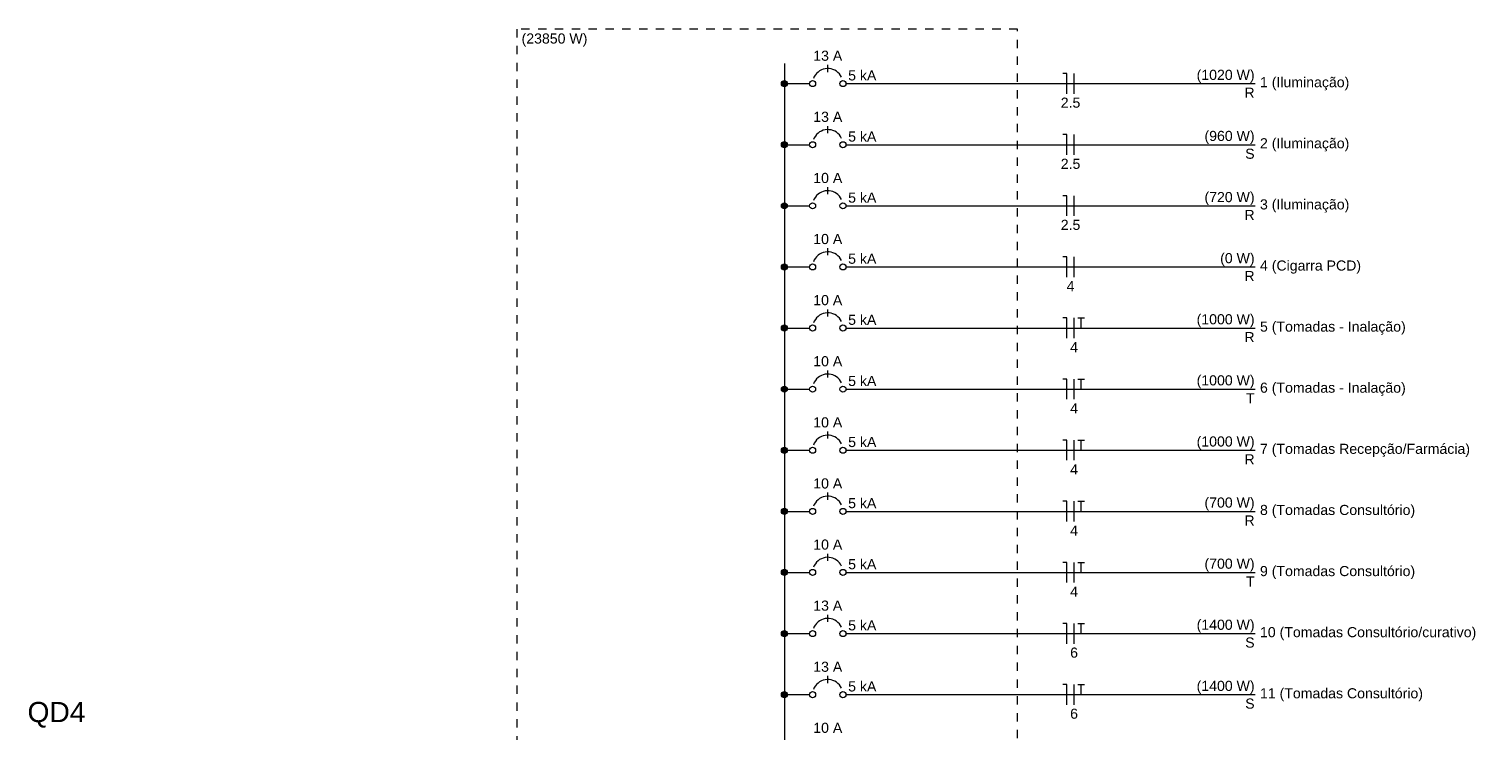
# Model space of a CAD drawing. Header units: millimetres. Extents: x -8 to 220, y -114 to 51.
# Tile 79 of 82: x 161 to 182, y 0 to 11. Entities that reach past the tile are written whole.
import ezdxf

# ---------------------------------------------------------------- set-up
doc = ezdxf.new("R2010")
doc.units = ezdxf.units.MM
doc.header["$MEASUREMENT"] = 0
doc.linetypes.add('JIS_02_1.2', pattern=[0.25, 0.125, -0.125])
for name, color, linetype, lineweight in [('DI-Barramento', 6, 'Continuous', 5), ('DI-Disjuntor', 1, 'Continuous', 5), ('DI-Fios', 3, 'Continuous', 5), ('DI-Linhas do diagrama', 9, 'Continuous', 5), ('DI-Pontilhado', 7, 'JIS_02_1.2', 5), ('DI-Textos do diagrama', 7, 'Continuous', 5), ('DI-Títulos', 3, 'Continuous', 5)]:
    doc.layers.add(name, color=color, linetype=linetype, lineweight=lineweight)
doc.styles.add('Arial', font='arial.ttf')

msp = doc.modelspace()

# ---------------------------------------------------------------- hatches: boundary and pattern name
at = {"layer": 'DI-Barramento', "linetype": 'Continuous'}
msp.add_hatch(color=256, dxfattribs=at).paths.add_polyline_path([(172.003, 10.003), (172.003, 10.007), (172.002, 10.011), (172.001, 10.014), (172, 10.018), (171.999, 10.022), (171.997, 10.025), (171.995, 10.029), (171.992, 10.032), (171.99, 10.035), (171.987, 10.037), (171.984, 10.04), (171.981, 10.042), (171.977, 10.044), (171.973, 10.045), (171.97, 10.046), (171.966, 10.047), (171.962, 10.048), (171.958, 10.048), (171.954, 10.048), (171.95, 10.047), (171.946, 10.046), (171.943, 10.045), (171.939, 10.044), (171.936, 10.042), (171.932, 10.04), (171.929, 10.037), (171.926, 10.035), (171.924, 10.032), (171.921, 10.029), (171.919, 10.025), (171.917, 10.022), (171.916, 10.018), (171.915, 10.014), (171.914, 10.011), (171.913, 10.007), (171.913, 10.003), (171.913, 9.999), (171.914, 9.995), (171.915, 9.991), (171.916, 9.987), (171.917, 9.984), (171.919, 9.98), (171.921, 9.977), (171.924, 9.974), (171.926, 9.971), (171.929, 9.968), (171.932, 9.966), (171.936, 9.964), (171.939, 9.962), (171.943, 9.961), (171.946, 9.959), (171.95, 9.959), (171.954, 9.958), (171.958, 9.958), (171.962, 9.958), (171.966, 9.959), (171.97, 9.959), (171.973, 9.961), (171.977, 9.962), (171.981, 9.964), (171.984, 9.966), (171.987, 9.968), (171.99, 9.971), (171.992, 9.974), (171.995, 9.977), (171.997, 9.98), (171.999, 9.984), (172, 9.987), (172.001, 9.991), (172.002, 9.995), (172.003, 9.999)])
at = {"layer": 'DI-Textos do diagrama', "linetype": 'Continuous'}
for points in [[(172.003, 9.095), (172.003, 9.099), (172.002, 9.103), (172.001, 9.107), (172, 9.111), (171.999, 9.114), (171.997, 9.118), (171.995, 9.121), (171.992, 9.124), (171.99, 9.127), (171.987, 9.13), (171.984, 9.132), (171.981, 9.134), (171.977, 9.136), (171.973, 9.138), (171.97, 9.139), (171.966, 9.14), (171.962, 9.14), (171.958, 9.14), (171.954, 9.14), (171.95, 9.14), (171.946, 9.139), (171.943, 9.138), (171.939, 9.136), (171.936, 9.134), (171.932, 9.132), (171.929, 9.13), (171.926, 9.127), (171.924, 9.124), (171.921, 9.121), (171.919, 9.118), (171.917, 9.114), (171.916, 9.111), (171.915, 9.107), (171.914, 9.103), (171.913, 9.099), (171.913, 9.095), (171.913, 9.091), (171.914, 9.088), (171.915, 9.084), (171.916, 9.08), (171.917, 9.076), (171.919, 9.073), (171.921, 9.07), (171.924, 9.066), (171.926, 9.064), (171.929, 9.061), (171.932, 9.058), (171.936, 9.056), (171.939, 9.055), (171.943, 9.053), (171.946, 9.052), (171.95, 9.051), (171.954, 9.05), (171.958, 9.05), (171.962, 9.05), (171.966, 9.051), (171.97, 9.052), (171.973, 9.053), (171.977, 9.055), (171.981, 9.056), (171.984, 9.058), (171.987, 9.061), (171.99, 9.064), (171.992, 9.066), (171.995, 9.07), (171.997, 9.073), (171.999, 9.076), (172, 9.08), (172.001, 9.084), (172.002, 9.088), (172.003, 9.091)], [(172.003, 8.188), (172.003, 8.192), (172.002, 8.196), (172.001, 8.199), (172, 8.203), (171.999, 8.207), (171.997, 8.21), (171.995, 8.214), (171.992, 8.217), (171.99, 8.22), (171.987, 8.222), (171.984, 8.225), (171.981, 8.227), (171.977, 8.229), (171.973, 8.23), (171.97, 8.231), (171.966, 8.232), (171.962, 8.233), (171.958, 8.233), (171.954, 8.233), (171.95, 8.232), (171.946, 8.231), (171.943, 8.23), (171.939, 8.229), (171.936, 8.227), (171.932, 8.225), (171.929, 8.222), (171.926, 8.22), (171.924, 8.217), (171.921, 8.214), (171.919, 8.21), (171.917, 8.207), (171.916, 8.203), (171.915, 8.199), (171.914, 8.196), (171.913, 8.192), (171.913, 8.188), (171.913, 8.184), (171.914, 8.18), (171.915, 8.176), (171.916, 8.172), (171.917, 8.169), (171.919, 8.165), (171.921, 8.162), (171.924, 8.159), (171.926, 8.156), (171.929, 8.153), (171.932, 8.151), (171.936, 8.149), (171.939, 8.147), (171.943, 8.146), (171.946, 8.144), (171.95, 8.144), (171.954, 8.143), (171.958, 8.143), (171.962, 8.143), (171.966, 8.144), (171.97, 8.144), (171.973, 8.146), (171.977, 8.147), (171.981, 8.149), (171.984, 8.151), (171.987, 8.153), (171.99, 8.156), (171.992, 8.159), (171.995, 8.162), (171.997, 8.165), (171.999, 8.169), (172, 8.172), (172.001, 8.176), (172.002, 8.18), (172.003, 8.184)], [(172.003, 7.28), (172.003, 7.284), (172.002, 7.288), (172.001, 7.292), (172, 7.296), (171.999, 7.299), (171.997, 7.303), (171.995, 7.306), (171.992, 7.309), (171.99, 7.312), (171.987, 7.315), (171.984, 7.317), (171.981, 7.319), (171.977, 7.321), (171.973, 7.323), (171.97, 7.324), (171.966, 7.325), (171.962, 7.325), (171.958, 7.325), (171.954, 7.325), (171.95, 7.325), (171.946, 7.324), (171.943, 7.323), (171.939, 7.321), (171.936, 7.319), (171.932, 7.317), (171.929, 7.315), (171.926, 7.312), (171.924, 7.309), (171.921, 7.306), (171.919, 7.303), (171.917, 7.299), (171.916, 7.296), (171.915, 7.292), (171.914, 7.288), (171.913, 7.284), (171.913, 7.28), (171.913, 7.276), (171.914, 7.273), (171.915, 7.269), (171.916, 7.265), (171.917, 7.261), (171.919, 7.258), (171.921, 7.255), (171.924, 7.251), (171.926, 7.249), (171.929, 7.246), (171.932, 7.243), (171.936, 7.241), (171.939, 7.24), (171.943, 7.238), (171.946, 7.237), (171.95, 7.236), (171.954, 7.235), (171.958, 7.235), (171.962, 7.235), (171.966, 7.236), (171.97, 7.237), (171.973, 7.238), (171.977, 7.24), (171.981, 7.241), (171.984, 7.243), (171.987, 7.246), (171.99, 7.249), (171.992, 7.251), (171.995, 7.255), (171.997, 7.258), (171.999, 7.261), (172, 7.265), (172.001, 7.269), (172.002, 7.273), (172.003, 7.276)], [(172.003, 6.373), (172.003, 6.377), (172.002, 6.381), (172.001, 6.384), (172, 6.388), (171.999, 6.392), (171.997, 6.395), (171.995, 6.399), (171.992, 6.402), (171.99, 6.405), (171.987, 6.407), (171.984, 6.41), (171.981, 6.412), (171.977, 6.414), (171.973, 6.415), (171.97, 6.416), (171.966, 6.417), (171.962, 6.418), (171.958, 6.418), (171.954, 6.418), (171.95, 6.417), (171.946, 6.416), (171.943, 6.415), (171.939, 6.414), (171.936, 6.412), (171.932, 6.41), (171.929, 6.407), (171.926, 6.405), (171.924, 6.402), (171.921, 6.399), (171.919, 6.395), (171.917, 6.392), (171.916, 6.388), (171.915, 6.384), (171.914, 6.381), (171.913, 6.377), (171.913, 6.373), (171.913, 6.369), (171.914, 6.365), (171.915, 6.361), (171.916, 6.357), (171.917, 6.354), (171.919, 6.35), (171.921, 6.347), (171.924, 6.344), (171.926, 6.341), (171.929, 6.338), (171.932, 6.336), (171.936, 6.334), (171.939, 6.332), (171.943, 6.331), (171.946, 6.329), (171.95, 6.329), (171.954, 6.328), (171.958, 6.328), (171.962, 6.328), (171.966, 6.329), (171.97, 6.329), (171.973, 6.331), (171.977, 6.332), (171.981, 6.334), (171.984, 6.336), (171.987, 6.338), (171.99, 6.341), (171.992, 6.344), (171.995, 6.347), (171.997, 6.35), (171.999, 6.354), (172, 6.357), (172.001, 6.361), (172.002, 6.365), (172.003, 6.369)], [(172.003, 5.465), (172.003, 5.469), (172.002, 5.473), (172.001, 5.477), (172, 5.481), (171.999, 5.484), (171.997, 5.488), (171.995, 5.491), (171.992, 5.494), (171.99, 5.497), (171.987, 5.5), (171.984, 5.502), (171.981, 5.504), (171.977, 5.506), (171.973, 5.508), (171.97, 5.509), (171.966, 5.51), (171.962, 5.51), (171.958, 5.51), (171.954, 5.51), (171.95, 5.51), (171.946, 5.509), (171.943, 5.508), (171.939, 5.506), (171.936, 5.504), (171.932, 5.502), (171.929, 5.5), (171.926, 5.497), (171.924, 5.494), (171.921, 5.491), (171.919, 5.488), (171.917, 5.484), (171.916, 5.481), (171.915, 5.477), (171.914, 5.473), (171.913, 5.469), (171.913, 5.465), (171.913, 5.461), (171.914, 5.458), (171.915, 5.454), (171.916, 5.45), (171.917, 5.446), (171.919, 5.443), (171.921, 5.44), (171.924, 5.436), (171.926, 5.434), (171.929, 5.431), (171.932, 5.428), (171.936, 5.426), (171.939, 5.425), (171.943, 5.423), (171.946, 5.422), (171.95, 5.421), (171.954, 5.42), (171.958, 5.42), (171.962, 5.42), (171.966, 5.421), (171.97, 5.422), (171.973, 5.423), (171.977, 5.425), (171.981, 5.426), (171.984, 5.428), (171.987, 5.431), (171.99, 5.434), (171.992, 5.436), (171.995, 5.44), (171.997, 5.443), (171.999, 5.446), (172, 5.45), (172.001, 5.454), (172.002, 5.458), (172.003, 5.461)], [(172.003, 4.558), (172.003, 4.562), (172.002, 4.566), (172.001, 4.569), (172, 4.573), (171.999, 4.577), (171.997, 4.58), (171.995, 4.584), (171.992, 4.587), (171.99, 4.59), (171.987, 4.592), (171.984, 4.595), (171.981, 4.597), (171.977, 4.599), (171.973, 4.6), (171.97, 4.601), (171.966, 4.602), (171.962, 4.603), (171.958, 4.603), (171.954, 4.603), (171.95, 4.602), (171.946, 4.601), (171.943, 4.6), (171.939, 4.599), (171.936, 4.597), (171.932, 4.595), (171.929, 4.592), (171.926, 4.59), (171.924, 4.587), (171.921, 4.584), (171.919, 4.58), (171.917, 4.577), (171.916, 4.573), (171.915, 4.569), (171.914, 4.566), (171.913, 4.562), (171.913, 4.558), (171.913, 4.554), (171.914, 4.55), (171.915, 4.546), (171.916, 4.542), (171.917, 4.539), (171.919, 4.535), (171.921, 4.532), (171.924, 4.529), (171.926, 4.526), (171.929, 4.523), (171.932, 4.521), (171.936, 4.519), (171.939, 4.517), (171.943, 4.516), (171.946, 4.514), (171.95, 4.514), (171.954, 4.513), (171.958, 4.513), (171.962, 4.513), (171.966, 4.514), (171.97, 4.514), (171.973, 4.516), (171.977, 4.517), (171.981, 4.519), (171.984, 4.521), (171.987, 4.523), (171.99, 4.526), (171.992, 4.529), (171.995, 4.532), (171.997, 4.535), (171.999, 4.539), (172, 4.542), (172.001, 4.546), (172.002, 4.55), (172.003, 4.554)], [(172.003, 3.65), (172.003, 3.654), (172.002, 3.658), (172.001, 3.662), (172, 3.666), (171.999, 3.669), (171.997, 3.673), (171.995, 3.676), (171.992, 3.679), (171.99, 3.682), (171.987, 3.685), (171.984, 3.687), (171.981, 3.689), (171.977, 3.691), (171.973, 3.693), (171.97, 3.694), (171.966, 3.695), (171.962, 3.695), (171.958, 3.695), (171.954, 3.695), (171.95, 3.695), (171.946, 3.694), (171.943, 3.693), (171.939, 3.691), (171.936, 3.689), (171.932, 3.687), (171.929, 3.685), (171.926, 3.682), (171.924, 3.679), (171.921, 3.676), (171.919, 3.673), (171.917, 3.669), (171.916, 3.666), (171.915, 3.662), (171.914, 3.658), (171.913, 3.654), (171.913, 3.65), (171.913, 3.646), (171.914, 3.643), (171.915, 3.639), (171.916, 3.635), (171.917, 3.631), (171.919, 3.628), (171.921, 3.625), (171.924, 3.621), (171.926, 3.619), (171.929, 3.616), (171.932, 3.613), (171.936, 3.611), (171.939, 3.61), (171.943, 3.608), (171.946, 3.607), (171.95, 3.606), (171.954, 3.605), (171.958, 3.605), (171.962, 3.605), (171.966, 3.606), (171.97, 3.607), (171.973, 3.608), (171.977, 3.61), (171.981, 3.611), (171.984, 3.613), (171.987, 3.616), (171.99, 3.619), (171.992, 3.621), (171.995, 3.625), (171.997, 3.628), (171.999, 3.631), (172, 3.635), (172.001, 3.639), (172.002, 3.643), (172.003, 3.646)], [(172.003, 2.743), (172.003, 2.747), (172.002, 2.751), (172.001, 2.754), (172, 2.758), (171.999, 2.762), (171.997, 2.765), (171.995, 2.769), (171.992, 2.772), (171.99, 2.775), (171.987, 2.777), (171.984, 2.78), (171.981, 2.782), (171.977, 2.784), (171.973, 2.785), (171.97, 2.786), (171.966, 2.787), (171.962, 2.788), (171.958, 2.788), (171.954, 2.788), (171.95, 2.787), (171.946, 2.786), (171.943, 2.785), (171.939, 2.784), (171.936, 2.782), (171.932, 2.78), (171.929, 2.777), (171.926, 2.775), (171.924, 2.772), (171.921, 2.769), (171.919, 2.765), (171.917, 2.762), (171.916, 2.758), (171.915, 2.754), (171.914, 2.751), (171.913, 2.747), (171.913, 2.743), (171.913, 2.739), (171.914, 2.735), (171.915, 2.731), (171.916, 2.727), (171.917, 2.724), (171.919, 2.72), (171.921, 2.717), (171.924, 2.714), (171.926, 2.711), (171.929, 2.708), (171.932, 2.706), (171.936, 2.704), (171.939, 2.702), (171.943, 2.701), (171.946, 2.699), (171.95, 2.699), (171.954, 2.698), (171.958, 2.698), (171.962, 2.698), (171.966, 2.699), (171.97, 2.699), (171.973, 2.701), (171.977, 2.702), (171.981, 2.704), (171.984, 2.706), (171.987, 2.708), (171.99, 2.711), (171.992, 2.714), (171.995, 2.717), (171.997, 2.72), (171.999, 2.724), (172, 2.727), (172.001, 2.731), (172.002, 2.735), (172.003, 2.739)], [(172.003, 1.835), (172.003, 1.839), (172.002, 1.843), (172.001, 1.847), (172, 1.851), (171.999, 1.854), (171.997, 1.858), (171.995, 1.861), (171.992, 1.864), (171.99, 1.867), (171.987, 1.87), (171.984, 1.872), (171.981, 1.874), (171.977, 1.876), (171.973, 1.878), (171.97, 1.879), (171.966, 1.88), (171.962, 1.88), (171.958, 1.88), (171.954, 1.88), (171.95, 1.88), (171.946, 1.879), (171.943, 1.878), (171.939, 1.876), (171.936, 1.874), (171.932, 1.872), (171.929, 1.87), (171.926, 1.867), (171.924, 1.864), (171.921, 1.861), (171.919, 1.858), (171.917, 1.854), (171.916, 1.851), (171.915, 1.847), (171.914, 1.843), (171.913, 1.839), (171.913, 1.835), (171.913, 1.831), (171.914, 1.828), (171.915, 1.824), (171.916, 1.82), (171.917, 1.816), (171.919, 1.813), (171.921, 1.81), (171.924, 1.806), (171.926, 1.804), (171.929, 1.801), (171.932, 1.798), (171.936, 1.796), (171.939, 1.795), (171.943, 1.793), (171.946, 1.792), (171.95, 1.791), (171.954, 1.79), (171.958, 1.79), (171.962, 1.79), (171.966, 1.791), (171.97, 1.792), (171.973, 1.793), (171.977, 1.795), (171.981, 1.796), (171.984, 1.798), (171.987, 1.801), (171.99, 1.804), (171.992, 1.806), (171.995, 1.81), (171.997, 1.813), (171.999, 1.816), (172, 1.82), (172.001, 1.824), (172.002, 1.828), (172.003, 1.831)], [(172.003, 0.928), (172.003, 0.932), (172.002, 0.936), (172.001, 0.939), (172, 0.943), (171.999, 0.947), (171.997, 0.95), (171.995, 0.954), (171.992, 0.957), (171.99, 0.96), (171.987, 0.962), (171.984, 0.965), (171.981, 0.967), (171.977, 0.969), (171.973, 0.97), (171.97, 0.971), (171.966, 0.972), (171.962, 0.973), (171.958, 0.973), (171.954, 0.973), (171.95, 0.972), (171.946, 0.971), (171.943, 0.97), (171.939, 0.969), (171.936, 0.967), (171.932, 0.965), (171.929, 0.962), (171.926, 0.96), (171.924, 0.957), (171.921, 0.954), (171.919, 0.95), (171.917, 0.947), (171.916, 0.943), (171.915, 0.939), (171.914, 0.936), (171.913, 0.932), (171.913, 0.928), (171.913, 0.924), (171.914, 0.92), (171.915, 0.916), (171.916, 0.912), (171.917, 0.909), (171.919, 0.905), (171.921, 0.902), (171.924, 0.899), (171.926, 0.896), (171.929, 0.893), (171.932, 0.891), (171.936, 0.889), (171.939, 0.887), (171.943, 0.886), (171.946, 0.884), (171.95, 0.884), (171.954, 0.883), (171.958, 0.883), (171.962, 0.883), (171.966, 0.884), (171.97, 0.884), (171.973, 0.886), (171.977, 0.887), (171.981, 0.889), (171.984, 0.891), (171.987, 0.893), (171.99, 0.896), (171.992, 0.899), (171.995, 0.902), (171.997, 0.905), (171.999, 0.909), (172, 0.912), (172.001, 0.916), (172.002, 0.92), (172.003, 0.924)]]:
    msp.add_hatch(color=256, dxfattribs=at).paths.add_polyline_path(points)

# ---------------------------------------------------------------- linework, layer by layer
at = {"layer": 'DI-Barramento'}
msp.add_line((171.958, 10.303), (171.958, -11.17), dxfattribs=at)
msp.add_circle((171.958, 10.003), 0.045, dxfattribs=at)
at = {"layer": 'DI-Disjuntor'}
for p, q in [((172.603, 10.175), (172.603, 10.28)), ((172.603, 9.268), (172.603, 9.373)), ((172.603, 8.36), (172.603, 8.465)), ((172.603, 7.453), (172.603, 7.558)), ((172.603, 6.545), (172.603, 6.65)), ((172.603, 5.638), (172.603, 5.743)), ((172.603, 4.73), (172.603, 4.835)), ((172.603, 3.823), (172.603, 3.928)), ((172.603, 2.915), (172.603, 3.02)), ((172.603, 2.008), (172.603, 2.113)), ((172.603, 1.1), (172.603, 1.205))]:
    msp.add_line(p, q, dxfattribs=at)
for points in [[(172.807, 10.098), (172.793, 10.124), (172.775, 10.147), (172.755, 10.169), (172.732, 10.187), (172.707, 10.202), (172.68, 10.214), (172.652, 10.222), (172.623, 10.227), (172.593, 10.228), (172.564, 10.224), (172.535, 10.217), (172.508, 10.207), (172.482, 10.193), (172.458, 10.175), (172.437, 10.155), (172.419, 10.132), (172.403, 10.107), (172.392, 10.08)], [(172.807, 9.19), (172.793, 9.216), (172.775, 9.24), (172.755, 9.261), (172.732, 9.28), (172.707, 9.295), (172.68, 9.307), (172.652, 9.315), (172.623, 9.319), (172.593, 9.32), (172.564, 9.317), (172.535, 9.31), (172.508, 9.299), (172.482, 9.285), (172.458, 9.268), (172.437, 9.247), (172.419, 9.224), (172.403, 9.199), (172.392, 9.172)], [(172.807, 8.283), (172.793, 8.309), (172.775, 8.332), (172.755, 8.354), (172.732, 8.372), (172.707, 8.387), (172.68, 8.399), (172.652, 8.407), (172.623, 8.412), (172.593, 8.413), (172.564, 8.409), (172.535, 8.402), (172.508, 8.392), (172.482, 8.378), (172.458, 8.36), (172.437, 8.34), (172.419, 8.317), (172.403, 8.292), (172.392, 8.265)], [(172.807, 7.375), (172.793, 7.401), (172.775, 7.425), (172.755, 7.446), (172.732, 7.465), (172.707, 7.48), (172.68, 7.492), (172.652, 7.5), (172.623, 7.504), (172.593, 7.505), (172.564, 7.502), (172.535, 7.495), (172.508, 7.484), (172.482, 7.47), (172.458, 7.453), (172.437, 7.432), (172.419, 7.409), (172.403, 7.384), (172.392, 7.357)], [(172.807, 6.468), (172.793, 6.494), (172.775, 6.517), (172.755, 6.539), (172.732, 6.557), (172.707, 6.572), (172.68, 6.584), (172.652, 6.592), (172.623, 6.597), (172.593, 6.598), (172.564, 6.594), (172.535, 6.587), (172.508, 6.577), (172.482, 6.563), (172.458, 6.545), (172.437, 6.525), (172.419, 6.502), (172.403, 6.477), (172.392, 6.45)], [(172.807, 5.56), (172.793, 5.586), (172.775, 5.61), (172.755, 5.631), (172.732, 5.65), (172.707, 5.665), (172.68, 5.677), (172.652, 5.685), (172.623, 5.689), (172.593, 5.69), (172.564, 5.687), (172.535, 5.68), (172.508, 5.669), (172.482, 5.655), (172.458, 5.638), (172.437, 5.617), (172.419, 5.594), (172.403, 5.569), (172.392, 5.542)], [(172.807, 4.653), (172.793, 4.679), (172.775, 4.702), (172.755, 4.724), (172.732, 4.742), (172.707, 4.757), (172.68, 4.769), (172.652, 4.777), (172.623, 4.782), (172.593, 4.783), (172.564, 4.779), (172.535, 4.772), (172.508, 4.762), (172.482, 4.748), (172.458, 4.73), (172.437, 4.71), (172.419, 4.687), (172.403, 4.662), (172.392, 4.635)], [(172.807, 3.745), (172.793, 3.771), (172.775, 3.795), (172.755, 3.816), (172.732, 3.835), (172.707, 3.85), (172.68, 3.862), (172.652, 3.87), (172.623, 3.874), (172.593, 3.875), (172.564, 3.872), (172.535, 3.865), (172.508, 3.854), (172.482, 3.84), (172.458, 3.823), (172.437, 3.802), (172.419, 3.779), (172.403, 3.754), (172.392, 3.727)], [(172.807, 2.838), (172.793, 2.864), (172.775, 2.887), (172.755, 2.909), (172.732, 2.927), (172.707, 2.942), (172.68, 2.954), (172.652, 2.962), (172.623, 2.967), (172.593, 2.968), (172.564, 2.964), (172.535, 2.957), (172.508, 2.947), (172.482, 2.933), (172.458, 2.915), (172.437, 2.895), (172.419, 2.872), (172.403, 2.847), (172.392, 2.82)], [(172.807, 1.93), (172.793, 1.956), (172.775, 1.98), (172.755, 2.001), (172.732, 2.02), (172.707, 2.035), (172.68, 2.047), (172.652, 2.055), (172.623, 2.059), (172.593, 2.06), (172.564, 2.057), (172.535, 2.05), (172.508, 2.039), (172.482, 2.025), (172.458, 2.008), (172.437, 1.987), (172.419, 1.964), (172.403, 1.939), (172.392, 1.912)], [(172.807, 1.023), (172.793, 1.049), (172.775, 1.072), (172.755, 1.094), (172.732, 1.112), (172.707, 1.127), (172.68, 1.139), (172.652, 1.147), (172.623, 1.152), (172.593, 1.153), (172.564, 1.149), (172.535, 1.142), (172.508, 1.132), (172.482, 1.118), (172.458, 1.1), (172.437, 1.08), (172.419, 1.057), (172.403, 1.032), (172.392, 1.005)]]:
    msp.add_lwpolyline(points, dxfattribs=at)
for centre in [(172.378, 10.003), (172.828, 10.003), (172.378, 9.095), (172.828, 9.095), (172.378, 8.188), (172.828, 8.188), (172.378, 7.28), (172.828, 7.28), (172.378, 6.373), (172.828, 6.373), (172.378, 5.465), (172.828, 5.465), (172.378, 4.558), (172.828, 4.558), (172.378, 3.65), (172.828, 3.65), (172.378, 2.743), (172.828, 2.743), (172.378, 1.835), (172.828, 1.835), (172.378, 0.928), (172.828, 0.928)]:
    msp.add_circle(centre, 0.045, dxfattribs=at)
at = {"layer": 'DI-Fios'}
for p, q in [((176.158, 10.153), (176.098, 10.153)), ((176.158, 9.853), (176.158, 10.153)), ((176.263, 9.853), (176.263, 10.153)), ((176.158, 9.245), (176.098, 9.245)), ((176.158, 8.945), (176.158, 9.245)), ((176.263, 8.945), (176.263, 9.245)), ((176.158, 8.338), (176.098, 8.338)), ((176.158, 8.038), (176.158, 8.338)), ((176.263, 8.038), (176.263, 8.338)), ((176.158, 7.43), (176.098, 7.43)), ((176.158, 7.13), (176.158, 7.43)), ((176.263, 7.13), (176.263, 7.43)), ((176.158, 6.523), (176.098, 6.523)), ((176.158, 6.223), (176.158, 6.523)), ((176.263, 6.223), (176.263, 6.523)), ((176.32, 6.523), (176.416, 6.523)), ((176.368, 6.373), (176.368, 6.523)), ((176.158, 5.615), (176.098, 5.615)), ((176.158, 5.315), (176.158, 5.615)), ((176.263, 5.315), (176.263, 5.615)), ((176.32, 5.615), (176.416, 5.615)), ((176.368, 5.465), (176.368, 5.615)), ((176.158, 4.708), (176.098, 4.708)), ((176.158, 4.408), (176.158, 4.708)), ((176.263, 4.408), (176.263, 4.708)), ((176.32, 4.708), (176.416, 4.708)), ((176.368, 4.558), (176.368, 4.708)), ((176.158, 3.8), (176.098, 3.8)), ((176.158, 3.5), (176.158, 3.8)), ((176.263, 3.5), (176.263, 3.8)), ((176.32, 3.8), (176.416, 3.8)), ((176.368, 3.65), (176.368, 3.8)), ((176.158, 2.893), (176.098, 2.893)), ((176.158, 2.593), (176.158, 2.893)), ((176.263, 2.593), (176.263, 2.893)), ((176.32, 2.893), (176.416, 2.893)), ((176.368, 2.743), (176.368, 2.893)), ((176.158, 1.985), (176.098, 1.985)), ((176.158, 1.685), (176.158, 1.985)), ((176.263, 1.685), (176.263, 1.985)), ((176.32, 1.985), (176.416, 1.985)), ((176.368, 1.835), (176.368, 1.985)), ((176.158, 1.078), (176.098, 1.078)), ((176.158, 0.778), (176.158, 1.078)), ((176.263, 0.778), (176.263, 1.078)), ((176.32, 1.078), (176.416, 1.078)), ((176.368, 0.928), (176.368, 1.078))]:
    msp.add_line(p, q, dxfattribs=at)
at = {"layer": 'DI-Linhas do diagrama'}
for p, q in [((172.003, 10.003), (172.333, 10.003)), ((172.873, 10.003), (178.956, 10.003)), ((172.003, 9.095), (172.333, 9.095)), ((172.873, 9.095), (178.956, 9.095)), ((172.003, 8.188), (172.333, 8.188)), ((172.873, 8.188), (178.956, 8.188)), ((172.003, 7.28), (172.333, 7.28)), ((172.873, 7.28), (178.956, 7.28)), ((172.003, 6.373), (172.333, 6.373)), ((172.873, 6.373), (178.956, 6.373)), ((172.003, 5.465), (172.333, 5.465)), ((172.873, 5.465), (178.956, 5.465)), ((172.003, 4.558), (172.333, 4.558)), ((172.873, 4.558), (178.956, 4.558)), ((172.003, 3.65), (172.333, 3.65)), ((172.873, 3.65), (178.956, 3.65)), ((172.003, 2.743), (172.333, 2.743)), ((172.873, 2.743), (178.956, 2.743)), ((172.003, 1.835), (172.333, 1.835)), ((172.873, 1.835), (178.956, 1.835)), ((172.003, 0.928), (172.333, 0.928)), ((172.873, 0.928), (178.956, 0.928))]:
    msp.add_line(p, q, dxfattribs=at)
for centre in [(171.958, 10.003), (171.958, 9.095), (171.958, 8.188), (171.958, 7.28), (171.958, 6.373), (171.958, 5.465), (171.958, 4.558), (171.958, 3.65), (171.958, 2.743), (171.958, 1.835), (171.958, 0.928)]:
    msp.add_circle(centre, 0.045, dxfattribs=at)
at = {"layer": 'DI-Pontilhado'}
for p, q in [((175.423, 10.813), (167.983, 10.813)), ((167.983, 10.813), (167.983, -11.47)), ((175.423, -11.47), (175.423, 10.813))]:
    msp.add_line(p, q, dxfattribs=at)
at = {"layer": 'DI-Textos do diagrama'}
for centre in [(171.958, 9.095), (171.958, 8.188), (171.958, 7.28), (171.958, 6.373), (171.958, 5.465), (171.958, 4.558), (171.958, 3.65), (171.958, 2.743), (171.958, 1.835), (171.958, 0.928)]:
    msp.add_circle(centre, 0.045, dxfattribs=at)

# ---------------------------------------------------------------- texts
at = {"layer": 'DI-Textos do diagrama', "char_height": 0.15, "line_spacing_factor": 0.6, "style": 'Arial'}
for s, insert, width, attachment_point in [('(23850 W)', (168.053, 10.553), 1.95595, 7), ('13 A', (172.603, 10.34), 0.86204, 8), ('5 kA', (172.906, 10.048), 0.83872, 7), ('(1020 W)', (178.946, 10.013), 1.72294, 9), ('R', (178.946, 9.793), 0.30274, 9), ('1 (Iluminação)', (179.026, 9.903), 2.65473, 7), ('2.5', (176.211, 9.643), 0.58239, 8), ('13 A', (172.603, 9.433), 0.86204, 8), ('5 kA', (172.906, 9.14), 0.83872, 7), ('(960 W)', (178.946, 9.106), 1.48994, 9), ('S', (178.946, 8.885), 0.27965, 9), ('2 (Iluminação)', (179.026, 8.996), 2.65473, 7), ('2.5', (176.211, 8.735), 0.58239, 8), ('10 A', (172.603, 8.525), 0.86204, 8), ('5 kA', (172.906, 8.233), 0.83872, 7), ('(720 W)', (178.946, 8.198), 1.48994, 9), ('3 (Iluminação)', (179.026, 8.088), 2.65473, 7), ('2.5', (176.211, 7.828), 0.58239, 8), ('R', (178.946, 7.978), 0.30274, 9), ('10 A', (172.603, 7.618), 0.86204, 8), ('5 kA', (172.906, 7.325), 0.83872, 7), ('(0 W)', (178.946, 7.291), 1.02393, 9), ('4 (Cigarra PCD)', (179.026, 7.181), 3.00366, 7), ('R', (178.946, 7.07), 0.30274, 9), ('4', (176.211, 6.92), 0.233, 8), ('10 A', (172.603, 6.71), 0.86204, 8), ('5 kA', (172.906, 6.418), 0.83872, 7), ('(1000 W)', (178.946, 6.383), 1.72294, 9), ('5 (Tomadas - Inalação)', (179.026, 6.273), 4.33171, 7), ('R', (178.946, 6.163), 0.30274, 9), ('4', (176.263, 6.013), 0.233, 8), ('10 A', (172.603, 5.803), 0.86204, 8), ('5 kA', (172.906, 5.51), 0.83872, 7), ('(1000 W)', (178.946, 5.476), 1.72294, 9), ('T', (178.946, 5.255), 0.2561, 9), ('6 (Tomadas - Inalação)', (179.026, 5.366), 4.33171, 7), ('4', (176.263, 5.105), 0.233, 8), ('10 A', (172.603, 4.895), 0.86204, 8), ('5 kA', (172.906, 4.603), 0.83872, 7), ('(1000 W)', (178.946, 4.568), 1.72294, 9), ('R', (178.946, 4.348), 0.30274, 9), ('7 (Tomadas Recepção/Farmácia)', (179.026, 4.458), 6.24169, 7), ('4', (176.263, 4.198), 0.233, 8), ('10 A', (172.603, 3.988), 0.86204, 8), ('5 kA', (172.906, 3.695), 0.83872, 7), ('(700 W)', (178.946, 3.661), 1.48994, 9), ('8 (Tomadas Consultório)', (179.026, 3.551), 4.61113, 7), ('4', (176.263, 3.29), 0.233, 8), ('R', (178.946, 3.44), 0.30274, 9), ('10 A', (172.603, 3.08), 0.86204, 8), ('5 kA', (172.906, 2.788), 0.83872, 7), ('(700 W)', (178.946, 2.753), 1.48994, 9), ('9 (Tomadas Consultório)', (179.026, 2.643), 4.61113, 7), ('T', (178.946, 2.533), 0.2561, 9), ('4', (176.263, 2.383), 0.233, 8), ('13 A', (172.603, 2.173), 0.86204, 8), ('5 kA', (172.906, 1.88), 0.83872, 7), ('(1400 W)', (178.946, 1.846), 1.72294, 9), ('10 (Tomadas Consultório/curativo)', (179.026, 1.736), 6.42782, 7), ('S', (178.946, 1.625), 0.27965, 9), ('6', (176.263, 1.475), 0.233, 8), ('13 A', (172.603, 1.265), 0.86204, 8), ('5 kA', (172.906, 0.973), 0.83872, 7), ('(1400 W)', (178.946, 0.938), 1.72294, 9), ('S', (178.946, 0.718), 0.27965, 9), ('11 (Tomadas Consultório)', (179.026, 0.828), 4.84413, 7), ('6', (176.263, 0.568), 0.233, 8), ('10 A', (172.603, 0.358), 0.86204, 8)]:
    msp.add_mtext(s, dxfattribs=dict(at, insert=insert, width=width, attachment_point=attachment_point))
at = {"layer": 'DI-Títulos', "insert": (160.711, 0.437), "char_height": 0.3, "width": 1.72363, "attachment_point": 7, "line_spacing_factor": 0.6, "style": 'Arial'}
msp.add_mtext('QD4', dxfattribs=at)

doc.saveas('drawing.dxf')
